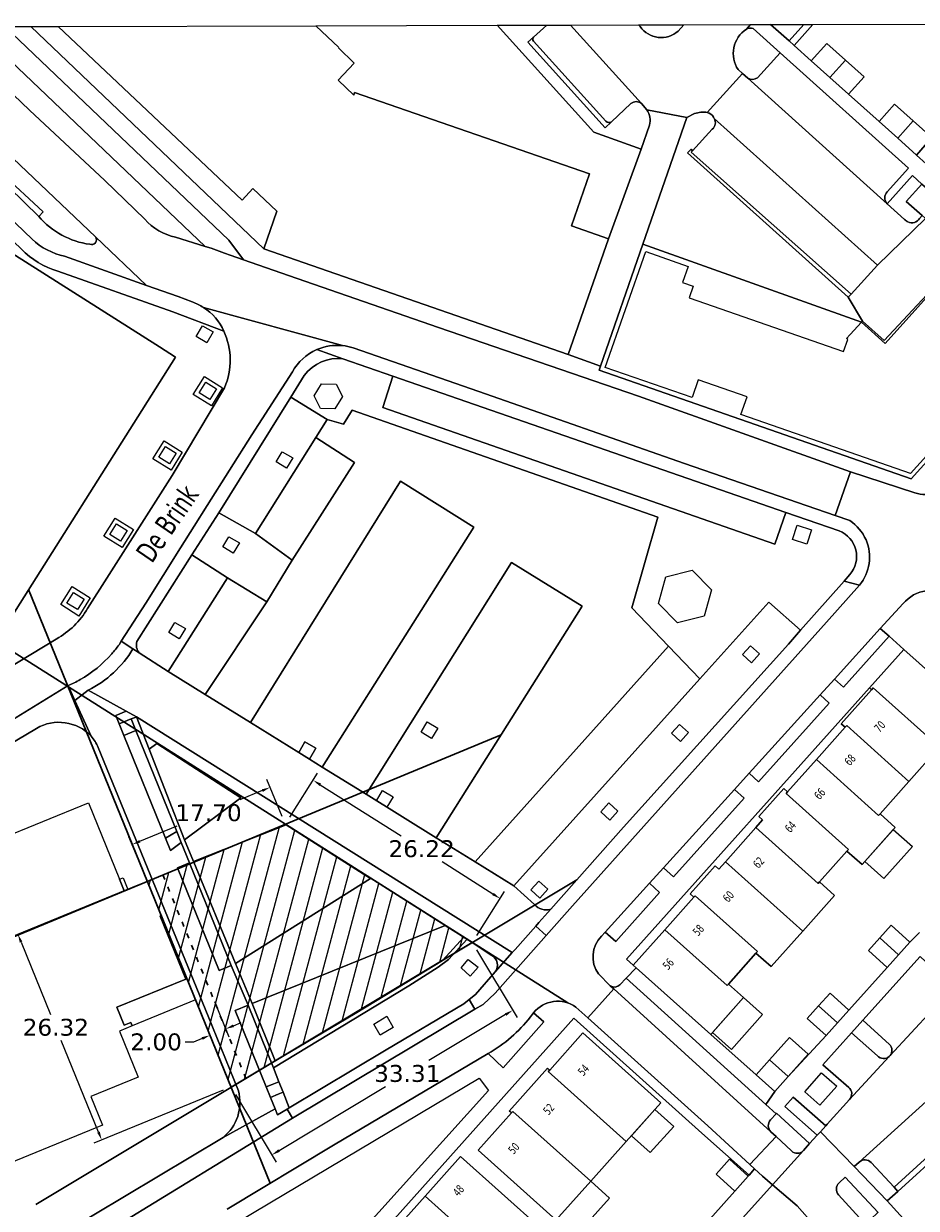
# Model space of a CAD drawing. Extents: x 136185 to 136541, y 444188 to 444483.
# Tile 8 of 9: x 136366 to 136472, y 444343 to 444483. Entities that reach past the tile are written whole.
import ezdxf
from ezdxf.enums import TextEntityAlignment as Align

# ---------------------------------------------------------------- set-up
doc = ezdxf.new("R2010")
doc.units = 0
doc.header["$LTSCALE"] = 0.001
doc.header["$MEASUREMENT"] = 0
doc.linetypes.add('ACAD_ISO03W100', pattern=[30, 12, -18])
doc.layers.get('Defpoints').update_dxf_attribs({"linetype": 'CONTINUOUS'})
for name, color, linetype, lineweight in [('1 gebied lijnen', 5, 'CONTINUOUS', 30), ('2 arc van het gebied', 5, 'CONTINUOUS', 18), ('3 afstand vrij houden', 1, 'ACAD_ISO03W100', 30), ('4 tekst afstand van het gebied', 150, 'CONTINUOUS', 18), ('4 tekst afstand vanaf de gevel', 1, 'CONTINUOUS', 18), ('PND_BEBOUWING', 7, 'CONTINUOUS', 18)]:
    doc.layers.add(name, color=color, linetype=linetype, lineweight=lineweight)
for name, color, linetype in [('BTD_BEGROEID_TERREINDEEL', 252, 'CONTINUOUS'), ('GBI_GEBOUWINSTALLATIE', 252, 'CONTINUOUS'), ('OBW_OVERIG_BOUWWERK', 252, 'CONTINUOUS'), ('ORL_STRAATNAAM', 250, 'CONTINUOUS'), ('OTD_ONBEGROEID_TERREINDEEL', 252, 'CONTINUOUS'), ('PND_DEEL', 7, 'CONTINUOUS'), ('WGD_WEGDEEL', 252, 'CONTINUOUS')]:
    doc.layers.add(name, color=color, linetype=linetype)
doc.styles.get("Standard").update_dxf_attribs({"font": 'verdana.ttf'})
doc.dimstyles.get("Standard").update_dxf_attribs({"dimtxt": 0.18, "dimasz": 0.18, "dimexe": 0.18, "dimexo": 0.0625, "dimgap": 0.09, "dimtad": 0, "dimtih": 1, "dimtoh": 1, "dimdec": 4, "dimzin": 0, "dimdsep": 46, "dimtxsty": 'Standard', "dimcen": 0.09, "dimadec": 0, "dimazin": 0, "dimtfac": 1, "dimtdec": 4, "dimtofl": 0, "dimtmove": 0, "dimatfit": 3, "dimfxl": 1, "dimtolj": 1, "dimtzin": 0, "dimarcsym": 0})

# ---------------------------------------------------------------- blocks, each defined once
blk = doc.blocks.new('*D0')
at = {"layer": '4 tekst afstand vanaf de gevel', "color": 0, "lineweight": -2, "transparency": 16777216}
for p, q in [((136388.49, 444367.39), (136390.19, 444363.21)), ((136386.64, 444366.63), (136388.34, 444362.45)), ((136390.74, 444364.51), (136391.67, 444364.89)), ((136386, 444362.58), (136385, 444362.58)), ((136387.04, 444363), (136386, 444362.58))]:
    blk.add_line(p, q, dxfattribs=at)
at = {"layer": '4 tekst afstand vanaf de gevel', "color": 0, "transparency": 16777216}
for points in [[(136390.68, 444364.66), (136390.8, 444364.35), (136389.82, 444364.13)], [(136386.97, 444363.15), (136387.1, 444362.84), (136387.96, 444363.38)]]:
    blk.add_solid(points, dxfattribs=at)
at = {"layer": 'Defpoints', "color": 0, "transparency": 16777216}
for p in [(136388.11, 444368.31), (136386.26, 444367.56), (136389.82, 444364.13)]:
    blk.add_point(p, dxfattribs=at)
at = {"layer": '4 tekst afstand vanaf de gevel', "color": 0, "transparency": 16777216, "insert": (136381.57, 444362.58), "char_height": 2, "attachment_point": 5}
blk.add_mtext('\\A1;2.00', dxfattribs=at)
blk = doc.blocks.new('*D3')
at = {"layer": '4 tekst afstand van het gebied', "color": 0, "lineweight": -2, "transparency": 16777216}
for p, q in [((136419.55, 444373.5), (136424.36, 444365.48)), ((136422.99, 444365.83), (136413.91, 444360.38)), ((136396.14, 444349.72), (136408.77, 444357.3)), ((136390.99, 444356.36), (136395.8, 444348.35))]:
    blk.add_line(p, q, dxfattribs=at)
at = {"layer": '4 tekst afstand van het gebied', "color": 0, "transparency": 16777216}
for points in [[(136422.9, 444365.97), (136423.08, 444365.68), (136423.85, 444366.34)], [(136396.05, 444349.86), (136396.23, 444349.57), (136395.28, 444349.2)]]:
    blk.add_solid(points, dxfattribs=at)
at = {"layer": 'Defpoints', "color": 0, "transparency": 16777216}
for p in [(136419.04, 444374.36), (136423.85, 444366.34), (136390.47, 444357.22)]:
    blk.add_point(p, dxfattribs=at)
at = {"layer": '4 tekst afstand van het gebied', "color": 0, "transparency": 16777216, "insert": (136411.34, 444358.84), "char_height": 2, "attachment_point": 5}
blk.add_mtext('\\A1;33.31', dxfattribs=at)
blk = doc.blocks.new('*D6')
at = {"layer": '4 tekst afstand van het gebied', "color": 0, "lineweight": -2, "transparency": 16777216}
for p, q in [((136396.51, 444389.3), (136394.7, 444393.66)), ((136394.16, 444392.36), (136391.51, 444391.26)), ((136379.65, 444386.35), (136384.06, 444388.18)), ((136380.15, 444382.53), (136378.34, 444386.89))]:
    blk.add_line(p, q, dxfattribs=at)
at = {"layer": '4 tekst afstand van het gebied', "color": 0, "transparency": 16777216}
for points in [[(136394.1, 444392.51), (136394.22, 444392.2), (136395.08, 444392.74)], [(136379.59, 444386.5), (136379.71, 444386.2), (136378.73, 444385.97)]]:
    blk.add_solid(points, dxfattribs=at)
at = {"layer": 'Defpoints', "color": 0, "transparency": 16777216}
for p in [(136395.08, 444392.74), (136396.89, 444388.37), (136380.53, 444381.6)]:
    blk.add_point(p, dxfattribs=at)
at = {"layer": '4 tekst afstand van het gebied', "color": 0, "transparency": 16777216, "insert": (136387.79, 444389.72), "char_height": 2, "attachment_point": 5}
blk.add_mtext('\\A1;17.70', dxfattribs=at)
blk = doc.blocks.new('*D9')
at = {"layer": '4 tekst afstand van het gebied', "color": 0, "lineweight": -2, "transparency": 16777216}
for p, q in [((136379.61, 444381.23), (136364.26, 444374.97)), ((136365.57, 444374.42), (136369.06, 444365.85)), ((136374.74, 444351.9), (136370.32, 444362.77)), ((136389.54, 444356.86), (136374.2, 444350.6))]:
    blk.add_line(p, q, dxfattribs=at)
at = {"layer": '4 tekst afstand van het gebied', "color": 0, "transparency": 16777216}
for points in [[(136365.72, 444374.48), (136365.41, 444374.36), (136365.19, 444375.35)], [(136374.9, 444351.97), (136374.59, 444351.84), (136375.12, 444350.98)]]:
    blk.add_solid(points, dxfattribs=at)
at = {"layer": 'Defpoints', "color": 0, "transparency": 16777216}
for p in [(136380.53, 444381.6), (136365.19, 444375.35), (136390.47, 444357.23)]:
    blk.add_point(p, dxfattribs=at)
at = {"layer": '4 tekst afstand van het gebied', "color": 0, "transparency": 16777216, "insert": (136369.69, 444364.31), "char_height": 2, "attachment_point": 5}
blk.add_mtext('\\A1;26.32', dxfattribs=at)
blk = doc.blocks.new('*D12')
at = {"layer": '4 tekst afstand van het gebied', "color": 0, "lineweight": -2, "transparency": 16777216}
for p, q in [((136397.42, 444389.22), (136400.72, 444394.43)), ((136401.03, 444393.05), (136410.6, 444387)), ((136421.5, 444380.11), (136415.48, 444383.91)), ((136419.58, 444375.21), (136422.88, 444380.42))]:
    blk.add_line(p, q, dxfattribs=at)
at = {"layer": '4 tekst afstand van het gebied', "color": 0, "transparency": 16777216}
for points in [[(136401.12, 444393.19), (136400.94, 444392.91), (136400.19, 444393.58)], [(136421.59, 444380.25), (136421.41, 444379.97), (136422.34, 444379.57)]]:
    blk.add_solid(points, dxfattribs=at)
at = {"layer": 'Defpoints', "color": 0, "transparency": 16777216}
for p in [(136400.19, 444393.58), (136396.89, 444388.37), (136419.05, 444374.36)]:
    blk.add_point(p, dxfattribs=at)
at = {"layer": '4 tekst afstand van het gebied', "color": 0, "transparency": 16777216, "insert": (136413.04, 444385.46), "char_height": 2, "attachment_point": 5}
blk.add_mtext('\\A1;26.22', dxfattribs=at)

msp = doc.modelspace()

# ---------------------------------------------------------------- hatches: boundary and pattern name
at = {"layer": '2 arc van het gebied'}
h = msp.add_hatch(dxfattribs=at)
h.set_pattern_fill('ANSI31', color=256, scale=15, angle=30)
h.paths.add_polyline_path([(136380.533, 444381.603), (136396.8905, 444388.3739), (136419.0482, 444374.362), (136390.474, 444357.2184)])

# ---------------------------------------------------------------- linework, layer by layer
at = {"layer": '1 gebied lijnen'}
for p, q in [((136366.4355, 444416.183), (136395.1067, 444345.8548)), ((136430.3568, 444367.2108), (136362.5672, 444410.0788)), ((136342.43, 444365.831), (136422.4625, 444398.9589)), ((136367.3076, 444343.35), (136431.4528, 444381.8044))]:
    msp.add_line(p, q, dxfattribs=at)
at = {"layer": '2 arc van het gebied'}
msp.add_lwpolyline([(136380.533, 444381.603), (136396.8905, 444388.3739), (136419.0482, 444374.362), (136390.474, 444357.2184), (136380.533, 444381.603)], dxfattribs=at)
at = {"layer": '3 afstand vrij houden', "ltscale": 50}
msp.add_line((136382.381, 444382.3679), (136392.2094, 444358.2595), dxfattribs=at)
at = {"layer": 'BTD_BEGROEID_TERREINDEEL'}
for points in [[(136360.0225, 444482.8392), (136387.372, 444456.812), (136383.875, 444457.905, -0.166), (136380.239, 444460.036), (136375.48, 444464.62), (136366.565, 444472.952), (136356.2332, 444482.8288), (136360.0225, 444482.8392)], [(136423.8041, 444483.0139), (136423.831, 444482.984), (136423.8635, 444483.0141), (136427.8892, 444483.0251), (136426.312, 444481.605), (136425.625, 444481.018), (136434.813, 444470.853), (136435.549, 444471.585), (136437.854, 444473.727, -0.3506), (136439.091, 444473.755), (136439.72, 444472.979, -0.2312), (136440.044, 444471.156), (136439.052, 444468.316), (136433.455, 444470.342), (136421.9812, 444483.0089), (136423.8041, 444483.0139)], [(136444.1099, 444483.0695), (136443.441, 444482.318, -0.4503), (136438.949, 444482.839), (136438.7541, 444483.0549), (136444.1099, 444483.0695)], [(136451.058, 444477.3), (136450.553, 444477.754, -0.4187), (136451.527, 444482.526, -0.1808), (136452.329, 444482.615), (136455.519, 444479.752), (136452.856, 444476.783, -0.285), (136451.698, 444476.725), (136451.058, 444477.3)], [(136348.265, 444478.824), (136348.905, 444479.507, -0.3748), (136351.549, 444479.612), (136374.398, 444457.937, -0.7289), (136373.719, 444457.064, -0.1843), (136367.664, 444460.361), (136368.181, 444460.889), (136363.24, 444465.504), (136350.949, 444477.121), (136350.521, 444476.712), (136348.265, 444478.824)], [(136446.902, 444472.68, -0.1622), (136447.652, 444472.133), (136447.72, 444471.946, -0.3835), (136447.493, 444470.699), (136445.164, 444468.149), (136444.989, 444468.314), (136444.57, 444467.877), (136463.603, 444450.805), (136465.284, 444447.972), (136465.181, 444447.85), (136439.271, 444457.076), (136444.488, 444472.099), (136445.39, 444472.538, -0.1221), (136446.902, 444472.68)], [(136472.372, 444460.463), (136472.069, 444460.109, -0.3634), (136470.681, 444459.709, -0.1083), (136470.289, 444459.999), (136468.222, 444461.859), (136471.222, 444465.193), (136472.323, 444464.202), (136470.487, 444462.141), (136472.372, 444460.463)], [(136426.294, 444366.027), (136427.506, 444364.964), (136422.718, 444359.539), (136420.938, 444361.216, 0.0965), (136425.932, 444365.549), (136426.294, 444366.027)], [(136468.467, 444360.867, -0.4239), (136467.068, 444360.96), (136463.987, 444363.683), (136465.343, 444365.172), (136468.491, 444362.289, -0.3824), (136468.583, 444360.992), (136468.467, 444360.867)], [(136455.067, 444351.371), (136454.447, 444351.952, -0.4086), (136454.387, 444353.352), (136455.045, 444354.081), (136455.108, 444354.151), (136459.018, 444350.544), (136458.299, 444349.72, -0.4141), (136456.884, 444349.672), (136455.067, 444351.371)], [(136464.302, 444347.822), (136464.909, 444348.367, -0.4079), (136466.309, 444348.304), (136469.03, 444345.38), (136469.473, 444344.892), (136468.217, 444343.751), (136464.302, 444347.822)], [(136464.957, 444341.769), (136462.456, 444344.491, -0.4112), (136462.511, 444345.899), (136463.253, 444346.59), (136467.14, 444342.387), (136467.029, 444342.289), (136466.351, 444341.692, -0.4068), (136464.957, 444341.769)]]:
    msp.add_lwpolyline(points, format="xyb", dxfattribs=at)
for points in [[(136363.24, 444465.504), (136368.181, 444460.889), (136367.664, 444460.361), (136358.818, 444468.946), (136350.521, 444476.712), (136350.949, 444477.121)], [(136386.303, 444446.123), (136387.056, 444447.403), (136388.345, 444446.677), (136387.592, 444445.398)], [(136409.638, 444441.431), (136456.212, 444425.284), (136454.899, 444421.537), (136408.427, 444437.719)], [(136387.478, 444440.733), (136388.738, 444439.945), (136387.948, 444438.684), (136386.689, 444439.472)], [(136382.699, 444433.095), (136383.959, 444432.307), (136383.169, 444431.046), (136381.91, 444431.834)], [(136396.525, 444432.481), (136397.778, 444431.759), (136397.041, 444430.528), (136395.807, 444431.281)], [(136376.898, 444423.958), (136378.157, 444423.17), (136377.368, 444421.909), (136376.108, 444422.696)], [(136390.195, 444422.432), (136391.448, 444421.709), (136390.711, 444420.478), (136389.476, 444421.231)], [(136371.785, 444415.838), (136373.044, 444415.05), (136372.255, 444413.789), (136370.995, 444414.577)], [(136383.785, 444412.276), (136385.038, 444411.554), (136384.301, 444410.323), (136383.066, 444411.076)], [(136468.448, 444410.634), (136463.029, 444404.59), (136461.962, 444405.557), (136467.407, 444411.564)], [(136452.022, 444409.513), (136453.103, 444408.552), (136452.131, 444407.496), (136451.075, 444408.484)], [(136461.345, 444402.711), (136452.987, 444393.389), (136451.86, 444394.41), (136460.268, 444403.687)], [(136377.203, 444400.267), (136378.629, 444400.845), (136379.184, 444399.475), (136377.759, 444398.897)], [(136413.697, 444400.486), (136414.95, 444399.764), (136414.213, 444398.532), (136412.978, 444399.286)], [(136443.608, 444400.202), (136444.688, 444399.241), (136443.717, 444398.185), (136442.661, 444399.173)], [(136384.953, 444386.525), (136380.757, 444397.257), (136381.677, 444397.943), (136391.629, 444391.509)], [(136398.475, 444396.876), (136399.216, 444398.125), (136400.495, 444397.373), (136399.755, 444396.082)], [(136408.422, 444392.362), (136409.674, 444391.639), (136408.937, 444390.408), (136407.703, 444391.161)], [(136451.262, 444391.465), (136442.889, 444382.127), (136441.696, 444383.196), (136450.125, 444392.496)], [(136435.22, 444390.891), (136436.3, 444389.93), (136435.329, 444388.874), (136434.273, 444389.862)], [(136386.026, 444383.877), (136385.988, 444383.971), (136396.982, 444388.316), (136406.979, 444381.927), (136390.98, 444371.884)], [(136383.278, 444385.275), (136382.696, 444386.71), (136384.035, 444387.504), (136384.552, 444386.227)], [(136426.937, 444381.633), (136428.018, 444380.672), (136427.046, 444379.615), (136425.99, 444380.603)], [(136441.249, 444380.297), (136436.042, 444374.49), (136434.814, 444375.603), (136440.046, 444381.376)], [(136418.062, 444374.99), (136415.513, 444372.241), (136413.496, 444371.021), (136405.149, 444365.973), (136395.692, 444360.349), (136392.945, 444367.127), (136415.827, 444376.399)], [(136417.726, 444371.378), (136418.57, 444372.361), (136419.726, 444371.444), (136418.814, 444370.37)], [(136407.358, 444364.705), (136408.903, 444365.642), (136409.683, 444364.313), (136408.138, 444363.376)], [(136395.13, 444356.026), (136394.627, 444357.267), (136395.333, 444357.55), (136396.13, 444357.868), (136396.627, 444356.624), (136396.032, 444356.387)], [(136460.947, 444352.655), (136460.322, 444351.959), (136459.939, 444351.544), (136456.079, 444354.927), (136457.068, 444356.055)]]:
    msp.add_lwpolyline(points, close=True, dxfattribs=at)
at = {"layer": 'GBI_GEBOUWINSTALLATIE'}
for points in [[(136471.217, 444385.742), (136467.835, 444381.946), (136465.564, 444383.969), (136468.947, 444387.765)], [(136453.453, 444365.841), (136449.773, 444361.711), (136447.52, 444363.717), (136451.2, 444367.848)], [(136442.918, 444352.571), (136440.145, 444349.475), (136437.91, 444351.476), (136440.683, 444354.573)], [(136433.082, 444346.085), (136435.317, 444344.083), (136431.53, 444339.854), (136429.295, 444341.856)]]:
    msp.add_lwpolyline(points, close=True, dxfattribs=at)
at = {"layer": 'OBW_OVERIG_BOUWWERK'}
for points in [[(136447.383, 444416.145), (136446.509, 444413.02), (136443.366, 444412.215), (136441.098, 444414.534), (136441.972, 444417.659), (136445.115, 444418.464)], [(136456.497, 444358.501), (136454.281, 444360.485), (136456.643, 444363.122), (136458.858, 444361.137)]]:
    msp.add_lwpolyline(points, close=True, dxfattribs=at)
at = {"layer": 'OTD_ONBEGROEID_TERREINDEEL'}
for points in [[(136369.9522, 444482.8664), (136391.756, 444462.282), (136393.051, 444463.658), (136395.886, 444460.979), (136394.355, 444456.539), (136366.7115, 444482.8575)], [(136421.9812, 444483.0089), (136433.455, 444470.342), (136439.052, 444468.316), (136435.203, 444457.696), (136430.787, 444459.237), (136432.923, 444465.394), (136405.097, 444475.047), (136404.989, 444474.735), (136403.143, 444476.486), (136405.057, 444478.532), (136403.177, 444480.318), (136403.224, 444480.367), (136400.4885, 444482.95)], [(136473.2141, 444483.1493), (136473.844, 444482.585), (136477.861, 444478.986), (136482.103, 444475.186), (136488.388, 444482.216), (136487.3031, 444483.1879), (136488.3415, 444483.1907), (136489.064, 444482.531), (136473.993, 444465.565), (136471.682, 444467.638), (136473.526, 444469.692), (136471.316, 444471.677), (136469.105, 444473.663), (136467.261, 444471.609), (136463.637, 444474.851), (136465.476, 444476.909), (136463.271, 444478.88), (136461.065, 444480.851), (136459.226, 444478.793), (136457.188, 444480.619), (136459.4213, 444483.1115)], [(136477.477, 444455.926), (136475.72, 444454.063), (136467.863, 444445.65), (136465.284, 444447.972), (136463.603, 444450.805), (136463.953, 444451.162), (136467.076, 444454.574), (136472.75, 444460.126)], [(136465.284, 444447.972), (136467.863, 444445.65), (136475.72, 444454.063), (136485.512, 444445.282), (136471.068, 444429.301), (136434.085, 444442.141), (136434.259, 444442.642), (136439.271, 444457.076), (136465.181, 444447.85)], [(136465.181, 444447.85), (136467.961, 444445.332), (136475.727, 444453.922), (136485.075, 444445.472), (136470.994, 444429.911), (136463.841, 444432.393), (136450.889, 444436.888), (136451.615, 444438.984), (136445.823, 444440.991), (136445.099, 444438.903), (136434.785, 444442.476), (136439.629, 444456.204), (136444.633, 444454.439), (136443.942, 444452.547), (136445.212, 444452.112), (136444.74, 444450.713), (136463.061, 444444.35), (136463.558, 444445.782), (136463.411, 444445.917), (136463.841, 444446.387)], [(136387.302, 444441.417), (136389.456, 444440.069), (136388.118, 444437.93), (136385.964, 444439.278)], [(136387.478, 444440.733), (136388.738, 444439.945), (136387.948, 444438.684), (136386.689, 444439.472)], [(136401.176, 444440.53), (136402.917, 444440.49), (136403.656, 444439.026), (136402.752, 444437.582), (136401.057, 444437.615), (136400.319, 444439.105)], [(136382.523, 444433.779), (136384.677, 444432.431), (136383.339, 444430.292), (136381.185, 444431.64)], [(136382.699, 444433.095), (136383.959, 444432.307), (136383.169, 444431.046), (136381.91, 444431.834)], [(136376.721, 444424.641), (136378.875, 444423.293), (136377.537, 444421.155), (136375.383, 444422.503)], [(136393.334, 444422.803), (136397.705, 444419.654), (136394.704, 444414.722), (136390.041, 444417.554), (136385.811, 444420.282), (136389, 444425.247)], [(136376.898, 444423.958), (136378.157, 444423.17), (136377.368, 444421.909), (136376.108, 444422.696)], [(136457.564, 444423.793), (136459.239, 444423.226), (136458.711, 444421.564), (136457.003, 444422.112)], [(136390.195, 444422.432), (136391.448, 444421.709), (136390.711, 444420.478), (136389.476, 444421.231)], [(136371.608, 444416.522), (136373.763, 444415.174), (136372.424, 444413.035), (136370.27, 444414.383)], [(136371.785, 444415.838), (136373.044, 444415.05), (136372.255, 444413.789), (136370.995, 444414.577)], [(136463.235, 444399.86), (136459.825, 444396.032), (136456.416, 444392.207), (136455.968, 444392.606), (136453.001, 444389.277), (136453.449, 444388.877), (136452.64, 444387.969), (136449.047, 444383.937), (136448.267, 444383.061), (136447.819, 444383.461), (136444.852, 444380.131), (136445.3, 444379.732), (136441.862, 444375.874), (136438.113, 444371.667), (136437.31, 444372.378), (136466.14, 444404.518), (136466.379, 444404.305), (136462.78, 444400.266)], [(136382.184, 444377.545), (136382.057, 444377.493), (136385.106, 444370.039), (136376.933, 444366.696), (136377.805, 444364.562), (136378.574, 444364.877), (136378.734, 444364.483), (136377.231, 444363.868), (136379.454, 444358.413), (136373.823, 444356.118), (136375.226, 444352.72), (136360.906, 444346.872), (136359.165, 444346.161), (136351.693, 444343.11), (136342.43, 444365.831), (136344.967, 444366.86), (136345.391, 444367.032), (136344.827, 444368.415), (136341.063, 444377.633), (136373.544, 444390.893), (136377.226, 444381.86), (136377.786, 444380.486), (136378.207, 444380.657), (136380.533, 444381.603)], [(136423.675, 444354.175), (136423.436, 444354.388), (136427.973, 444359.479), (136428.219, 444359.26), (136432.138, 444363.658), (136441.396, 444355.369), (136437.298, 444350.793), (136433.082, 444346.085), (136429.295, 444341.856), (136428.975, 444341.498), (136419.744, 444349.764)], [(136402.553, 444336.44), (136392.799, 444332.472), (136390.886, 444337.086), (136391.319, 444341.337), (136419.856, 444358.282), (136420.956, 444356.837)]]:
    msp.add_lwpolyline(points, close=True, dxfattribs=at)
for points in [[(136444.488, 444472.099), (136439.271, 444457.076), (136434.259, 444442.642), (136430.429, 444444.008), (136435.203, 444457.696), (136439.052, 444468.316), (136440.044, 444471.156, 0.2312), (136439.72, 444472.979), (136444.488, 444472.099)], [(136328.906, 444370.024), (136331.998, 444371.88), (136329.155, 444376.618), (136352.627, 444390.759), (136357.973, 444394.106), (136359.482, 444391.615), (136363.336, 444393.95), (136361.827, 444396.441), (136367.407, 444399.718, -0.3508), (136373.869, 444398.803, -0.0812), (136374.695, 444397.465), (136387.746, 444365.633), (136391.322, 444356.807, -0.303), (136389.505, 444351.279), (136362.652, 444335.259), (136357.915, 444332.409), (136356.062, 444335.489), (136351.441, 444332.713), (136335.488, 444359.231), (136328.906, 444370.024)]]:
    msp.add_lwpolyline(points, format="xyb", dxfattribs=at)
for points in [[(136472.065, 444375.558), (136470.906, 444374.41), (136468.681, 444376.422), (136467.333, 444374.924), (136465.996, 444373.437), (136468.221, 444371.425), (136463.668, 444366.346), (136461.443, 444368.358), (136460.096, 444366.869), (136458.75, 444365.38), (136460.975, 444363.368), (136456.497, 444358.501), (136454.281, 444360.485), (136452.684, 444358.702), (136447.305, 444363.476), (136451.2, 444367.848), (136449.408, 444369.444), (136452.668, 444373.103), (136454.46, 444371.506), (136458.219, 444375.724), (136461.977, 444379.943), (136460.186, 444381.539), (136463.445, 444385.198), (136465.237, 444383.601), (136469.162, 444388.006), (136467.371, 444389.603), (136470.801, 444393.452), (136474.234, 444397.305)], [(136404.843, 444336.077), (136431.07, 444365.413), (136446.237, 444351.801), (136451.846, 444346.809), (136451.754, 444346.707), (136449.537, 444348.691), (136447.941, 444346.908), (136450.157, 444344.923), (136444.633, 444338.704)], [(136427.348, 444340.331), (136417.651, 444349.011), (136413.454, 444344.329), (136409.458, 444339.87)]]:
    msp.add_lwpolyline(points, dxfattribs=at)
at = {"layer": 'PND_BEBOUWING'}
for points in [[(136400.4885, 444482.95), (136403.224, 444480.367), (136403.177, 444480.318), (136405.057, 444478.532), (136403.143, 444476.486), (136404.989, 444474.735), (136405.097, 444475.047), (136432.923, 444465.394), (136430.787, 444459.237), (136435.203, 444457.696), (136430.429, 444444.008), (136394.355, 444456.539), (136395.886, 444460.979), (136393.051, 444463.658), (136391.756, 444462.282), (136369.9522, 444482.8664)], [(136463.271, 444478.88), (136461.431, 444476.822), (136459.226, 444478.793), (136461.065, 444480.851)], [(136463.271, 444478.88), (136465.476, 444476.909), (136463.637, 444474.851), (136461.431, 444476.822)], [(136471.316, 444471.677), (136469.471, 444469.624), (136467.261, 444471.609), (136469.105, 444473.663)], [(136340.494, 444421.482), (136346.06, 444430.279), (136323.539, 444444.505), (136323.565, 444444.545), (136323.687, 444444.737), (136338.663, 444468.363), (136340.472, 444471.218), (136381.958, 444444.915), (136383.874, 444443.701), (136361.414, 444408.259), (136343.548, 444419.553), (136341.213, 444421.028)], [(136471.316, 444471.677), (136473.526, 444469.692), (136471.682, 444467.638), (136469.471, 444469.624)], [(136472.372, 444460.463), (136470.487, 444462.141), (136472.323, 444464.202), (136473.418, 444463.227), (136474.537, 444462.229), (136472.702, 444460.169)], [(136463.841, 444446.387), (136465.181, 444447.85), (136467.961, 444445.332), (136475.727, 444453.922), (136485.075, 444445.472), (136470.994, 444429.911), (136463.841, 444432.393), (136450.889, 444436.888), (136451.615, 444438.984), (136445.823, 444440.991), (136445.099, 444438.903), (136434.785, 444442.476), (136439.629, 444456.204), (136444.633, 444454.439), (136443.942, 444452.547), (136445.212, 444452.112), (136444.74, 444450.713), (136463.061, 444444.35), (136463.558, 444445.782), (136463.411, 444445.917)], [(136466.379, 444404.305), (136466.14, 444404.518), (136470.198, 444409.072), (136478.573, 444401.595), (136474.521, 444397.05), (136474.234, 444397.305), (136474.401, 444397.493), (136466.563, 444404.511)], [(136463.235, 444399.86), (136462.78, 444400.266), (136466.379, 444404.305), (136466.563, 444404.511), (136474.401, 444397.493), (136474.234, 444397.305), (136470.801, 444393.452), (136463.418, 444400.063)], [(136467.371, 444389.603), (136467.208, 444389.42), (136459.825, 444396.032), (136463.235, 444399.86), (136463.418, 444400.063), (136470.801, 444393.452)], [(136463.445, 444385.198), (136463.616, 444385.389), (136456.232, 444392.001), (136456.416, 444392.207), (136459.825, 444396.032), (136467.208, 444389.42), (136467.371, 444389.603), (136469.162, 444388.006), (136465.237, 444383.601)], [(136452.64, 444387.969), (136453.449, 444388.877), (136453.001, 444389.277), (136455.968, 444392.606), (136456.416, 444392.207), (136456.232, 444392.001), (136463.616, 444385.389), (136463.445, 444385.198), (136460.186, 444381.539), (136460.023, 444381.357)], [(136382.184, 444377.545), (136382.057, 444377.493), (136385.106, 444370.039), (136376.933, 444366.696), (136377.805, 444364.562), (136378.574, 444364.877), (136378.734, 444364.483), (136377.231, 444363.868), (136379.454, 444358.413), (136373.823, 444356.118), (136375.226, 444352.72), (136360.906, 444346.872), (136359.165, 444346.161), (136351.693, 444343.11), (136342.43, 444365.831), (136344.967, 444366.86), (136345.391, 444367.032), (136344.827, 444368.415), (136341.063, 444377.633), (136373.544, 444390.893), (136377.226, 444381.86), (136377.786, 444380.486), (136378.207, 444380.657), (136380.533, 444381.603)], [(136449.047, 444383.937), (136452.64, 444387.969), (136460.023, 444381.357), (136460.186, 444381.539), (136461.977, 444379.943), (136458.219, 444375.724)], [(136445.3, 444379.732), (136444.852, 444380.131), (136447.819, 444383.461), (136448.267, 444383.061), (136449.047, 444383.937), (136458.219, 444375.724), (136454.46, 444371.506), (136452.668, 444373.103), (136452.838, 444373.294), (136445.455, 444379.906)], [(136449.408, 444369.444), (136449.246, 444369.262), (136441.862, 444375.874), (136445.3, 444379.732), (136445.455, 444379.906), (136452.838, 444373.294), (136452.668, 444373.103)], [(136449.408, 444369.444), (136451.2, 444367.848), (136447.305, 444363.476), (136438.465, 444371.354), (136438.113, 444371.667), (136441.862, 444375.874), (136449.246, 444369.262)], [(136467.333, 444374.924), (136468.681, 444376.422), (136470.906, 444374.41), (136469.564, 444372.918)], [(136469.564, 444372.918), (136468.221, 444371.425), (136465.996, 444373.437), (136467.333, 444374.924)], [(136460.096, 444366.869), (136461.443, 444368.358), (136463.668, 444366.346), (136462.322, 444364.857)], [(136462.322, 444364.857), (136460.975, 444363.368), (136458.75, 444365.38), (136460.096, 444366.869)], [(136437.298, 444350.793), (136428.052, 444359.073), (136428.219, 444359.26), (136432.138, 444363.658), (136441.396, 444355.369)], [(136454.9, 444356.718), (136452.684, 444358.702), (136454.281, 444360.485), (136456.497, 444358.501)], [(136423.675, 444354.175), (136423.436, 444354.388), (136427.973, 444359.479), (136428.219, 444359.26), (136428.052, 444359.073), (136437.298, 444350.793), (136433.082, 444346.085), (136423.84, 444354.361)], [(136462.243, 444357.358), (136460.246, 444355.103), (136458.451, 444356.693), (136460.448, 444358.948)], [(136429.295, 444341.856), (136428.975, 444341.498), (136419.744, 444349.764), (136423.675, 444354.175), (136423.84, 444354.361), (136433.082, 444346.085)], [(136479.021, 444345.873), (136472.03, 444339.541), (136468.217, 444343.751), (136469.473, 444344.892), (136475.199, 444350.092)], [(136413.454, 444344.329), (136417.651, 444349.011), (136427.348, 444340.331), (136423.146, 444335.641)], [(136450.157, 444344.923), (136447.941, 444346.908), (136449.537, 444348.691), (136451.754, 444346.707)], [(136413.454, 444344.329), (136423.146, 444335.641), (136419.151, 444331.183), (136409.458, 444339.87)]]:
    msp.add_lwpolyline(points, close=True, dxfattribs=at)
at = {"layer": 'PND_DEEL'}
for points in [[(136377.226, 444381.86), (136377.65, 444382.032), (136378.207, 444380.657), (136377.786, 444380.486)], [(136382.057, 444377.493), (136382.184, 444377.545), (136386.258, 444367.56), (136378.734, 444364.483), (136378.574, 444364.877), (136377.805, 444364.562), (136376.933, 444366.696), (136385.106, 444370.039)]]:
    msp.add_lwpolyline(points, close=True, dxfattribs=at)
at = {"layer": 'WGD_WEGDEEL'}
for points in [[(136340.6547, 444482.7861), (136342.21, 444481.322), (136366.882, 444457.669, 0.1424), (136370.734, 444455.659), (136380.452, 444452.194), (136384.194, 444450.86), (136385.862, 444450.239, -0.0572), (136387.206, 444449.572, -0.1431), (136389.605, 444446.788), (136383.571, 444449.049), (136369.939, 444453.899, -0.1296), (136365.61, 444456.486), (136357.15, 444464.527), (136352.721, 444468.737), (136346.389, 444474.83), (136345.122, 444476.05), (136340.949, 444480.065), (136339.517, 444481.4), (136338.0371, 444482.7789), (136340.6547, 444482.7861)], [(136344.1089, 444482.7956), (136348.265, 444478.824), (136350.521, 444476.712), (136358.818, 444468.946), (136367.664, 444460.361, 0.1843), (136373.719, 444457.064, 0.7289), (136374.398, 444457.937), (136380.452, 444452.194), (136370.734, 444455.659, -0.1424), (136366.882, 444457.669), (136342.21, 444481.322), (136340.6547, 444482.7861), (136344.1089, 444482.7956)], [(136356.2332, 444482.8288), (136366.565, 444472.952), (136375.48, 444464.62), (136380.239, 444460.036, 0.166), (136383.875, 444457.905), (136387.372, 444456.812), (136388.097, 444456.585), (136389.68, 444456.028), (136390.348, 444455.792), (136391.939, 444455.232), (136395.451, 444453.995), (136398.283, 444453.015), (136415.034, 444447.222), (136438.749, 444439.063), (136463.877, 444430.122), (136462.035, 444424.941), (136444.19, 444431.108), (136419.829, 444439.608), (136404.931, 444444.799, 0.0527), (136403.661, 444445.066), (136387.206, 444449.572, 0.0572), (136385.862, 444450.239), (136384.194, 444450.86), (136380.452, 444452.194), (136374.398, 444457.937), (136351.549, 444479.612)], [(136476.073, 444429.132, -0.3211), (136471.492, 444427.615), (136463.877, 444430.122), (136438.749, 444439.063), (136415.034, 444447.222), (136398.283, 444453.015), (136395.451, 444453.995), (136391.939, 444455.232), (136390.192, 444457.57), (136363.6383, 444482.8491), (136366.7115, 444482.8575)], [(136430.7043, 444483.0328), (136439.091, 444473.755, 0.3506), (136437.854, 444473.727), (136435.549, 444471.585, -0.3688), (136434.887, 444471.632), (136426.299, 444481.105, -0.3795), (136426.312, 444481.605), (136427.8892, 444483.0251), (136430.7043, 444483.0328)], [(136438.7541, 444483.0549), (136438.949, 444482.839, 0.4503), (136443.441, 444482.318), (136444.1099, 444483.0695), (136452.0291, 444483.0912), (136451.527, 444482.526, 0.4187), (136450.553, 444477.754), (136451.058, 444477.3), (136446.902, 444472.68, 0.1221), (136445.39, 444472.538), (136444.488, 444472.099), (136439.72, 444472.979), (136439.091, 444473.755), (136430.7043, 444483.0328), (136438.7541, 444483.0549)], [(136454.3976, 444483.0977), (136456.599, 444481.142), (136457.188, 444480.619), (136459.226, 444478.793), (136461.431, 444476.822), (136463.637, 444474.851), (136467.261, 444471.609), (136469.471, 444469.624), (136471.682, 444467.638), (136473.993, 444465.565), (136474.831, 444464.812), (136473.418, 444463.227), (136472.323, 444464.202), (136471.222, 444465.193), (136468.222, 444461.859, -0.3973), (136468.217, 444463.281), (136470.763, 444466.074), (136455.519, 444479.752), (136452.329, 444482.615, 0.1808), (136451.527, 444482.526), (136452.0291, 444483.0912), (136454.3976, 444483.0977)], [(136426.312, 444481.605, 0.3795), (136426.299, 444481.105), (136434.887, 444471.632, 0.3688), (136435.549, 444471.585), (136434.813, 444470.853), (136425.625, 444481.018), (136426.312, 444481.605)], [(136451.698, 444476.725, 0.285), (136452.856, 444476.783), (136455.519, 444479.752), (136470.763, 444466.074), (136468.217, 444463.281, 0.3973), (136468.222, 444461.859), (136451.698, 444476.725)], [(136472.75, 444460.126), (136467.076, 444454.574), (136447.72, 444471.946), (136447.652, 444472.133, 0.1622), (136446.902, 444472.68), (136451.058, 444477.3), (136451.698, 444476.725), (136468.222, 444461.859), (136470.289, 444459.999, 0.1083), (136470.681, 444459.709, 0.3634), (136472.069, 444460.109), (136472.372, 444460.463), (136472.702, 444460.169), (136472.75, 444460.126)], [(136361.414, 444408.259), (136383.874, 444443.701), (136381.958, 444444.915), (136340.472, 444471.218), (136345.122, 444476.05), (136346.389, 444474.83), (136343.221, 444471.56), (136356.013, 444463.331), (136357.15, 444464.527), (136365.61, 444456.486, 0.1296), (136369.939, 444453.899), (136383.571, 444449.049), (136389.605, 444446.788, -0.2114), (136389.685, 444440.079), (136383.463, 444429.681), (136375.742, 444417.5), (136373.457, 444413.942, -0.1337), (136369.744, 444410.312), (136363.73, 444406.65), (136361.414, 444408.259)], [(136447.72, 444471.946), (136467.076, 444454.574), (136463.953, 444451.162), (136444.998, 444467.968), (136445.164, 444468.149), (136447.493, 444470.699, 0.3835), (136447.72, 444471.946)], [(136363.73, 444406.65), (136369.744, 444410.312, 0.1337), (136373.457, 444413.942), (136375.742, 444417.5), (136383.463, 444429.681), (136389.685, 444440.079, 0.2114), (136389.605, 444446.788, 0.1431), (136387.206, 444449.572), (136403.661, 444445.066, 0.1285), (136400.614, 444444.591, 0.1645), (136397.719, 444441.959), (136392.918, 444434.499), (136387.63, 444426.111), (136386.089, 444423.666), (136384.483, 444421.12), (136380.354, 444414.577), (136377.44, 444410.039), (136377.182, 444409.637, -0.0236), (136376.309, 444408.546, -0.0826), (136372.577, 444405.5, -0.027), (136371.159, 444404.786), (136364.971, 444401.023)], [(136377.44, 444410.039), (136380.354, 444414.577), (136384.483, 444421.12), (136386.089, 444423.666), (136387.63, 444426.111), (136392.918, 444434.499), (136397.719, 444441.959, -0.1645), (136400.614, 444444.591), (136403.696, 444443.512, 0.264), (136399.135, 444441.542), (136397.534, 444438.969), (136389, 444425.247), (136385.811, 444420.282), (136379.289, 444410.004, 0.257), (136379.584, 444408.662), (136378.831, 444409.145), (136377.44, 444410.039)], [(136419.829, 444439.608), (136444.19, 444431.108), (136462.035, 444424.941), (136463.782, 444424.337, -0.1483), (136465.713, 444422.039, -0.2813), (136464.944, 444416.699), (136463.117, 444417.173), (136463.809, 444417.955, 0.5109), (136462.546, 444423.121), (136456.212, 444425.284), (136409.638, 444441.431), (136403.696, 444443.512), (136400.614, 444444.591, -0.1285), (136403.661, 444445.066, -0.0527), (136404.931, 444444.799), (136419.829, 444439.608)], [(136409.638, 444441.431), (136408.427, 444437.719), (136454.899, 444421.537), (136456.212, 444425.284), (136462.546, 444423.121, -0.5109), (136463.809, 444417.955), (136463.117, 444417.173), (136457.963, 444411.344), (136454.19, 444414.68), (136446.022, 444405.607), (136442.307, 444409.471), (136437.94, 444414.014), (136441.024, 444424.758), (136404.808, 444437.403), (136403.784, 444435.754), (136401.838, 444436.292), (136397.534, 444438.969), (136399.135, 444441.542, -0.264), (136403.696, 444443.512), (136409.638, 444441.431)], [(136376.034, 444340.305), (136397.739, 444353.543), (136419.362, 444366.489), (136420.318, 444367.039), (136421.748, 444368.354), (136427.817, 444375.205), (136430.931, 444378.72), (136461.037, 444412.325), (136464.944, 444416.699, 0.2813), (136465.713, 444422.039, 0.1483), (136463.782, 444424.337), (136462.035, 444424.941), (136463.877, 444430.122), (136471.492, 444427.615, 0.3211), (136476.073, 444429.132)], [(136390.041, 444417.554), (136383.003, 444406.469), (136379.584, 444408.662, -0.257), (136379.289, 444410.004), (136385.811, 444420.282), (136390.041, 444417.554)], [(136475.892, 444415.344, 0.3818), (136470.105, 444414.505), (136467.407, 444411.564), (136461.962, 444405.557), (136460.268, 444403.687), (136451.86, 444394.41), (136450.125, 444392.496), (136441.696, 444383.196), (136440.046, 444381.376)], [(136475.892, 444415.344), (136473.023, 444411.987), (136475.884, 444408.754), (136485.376, 444398.029), (136484.158, 444396.59), (136478.573, 444401.595), (136470.198, 444409.072), (136468.448, 444410.634), (136467.407, 444411.564), (136470.105, 444414.505, -0.3818), (136475.892, 444415.344)], [(136457.963, 444411.344), (136456.528, 444409.72), (136436.978, 444388.01), (136428.346, 444378.315, -0.299), (136426.422, 444378.854), (136423.978, 444381.062), (136446.022, 444405.607), (136454.19, 444414.68), (136457.963, 444411.344)], [(136466.14, 444404.518), (136437.31, 444372.378), (136438.113, 444371.667), (136438.465, 444371.354), (136437.286, 444370.131), (136436.539, 444369.356, -0.3547), (136435.406, 444369.235), (136433.985, 444370.643, -0.3656), (136434.368, 444375.111), (136434.814, 444375.603), (136436.042, 444374.49), (136441.249, 444380.297), (136440.046, 444381.376), (136441.696, 444383.196), (136442.889, 444382.127), (136451.262, 444391.465), (136450.125, 444392.496), (136451.86, 444394.41), (136452.987, 444393.389), (136461.345, 444402.711), (136460.268, 444403.687), (136461.962, 444405.557), (136463.029, 444404.59), (136468.448, 444410.634), (136470.198, 444409.072), (136466.14, 444404.518)], [(136371.159, 444404.786, 0.027), (136372.577, 444405.5, 0.0826), (136376.309, 444408.546, 0.0236), (136377.182, 444409.637), (136377.44, 444410.039), (136378.831, 444409.145, -0.1411), (136373.523, 444404.24), (136371.953, 444403.033), (136371.159, 444404.786)], [(136399.755, 444396.082), (136401.266, 444395.145), (136406.47, 444391.918), (136414.779, 444386.766), (136419.38, 444383.913), (136423.978, 444381.062), (136426.422, 444378.854, 0.299), (136428.346, 444378.315), (136426.949, 444376.738), (136426.568, 444376.311), (136424.119, 444373.557), (136423.777, 444373.172), (136379.256, 444401.098), (136378.03, 444401.77), (136373.523, 444404.24, 0.1411), (136378.831, 444409.145), (136379.584, 444408.662), (136383.003, 444406.469), (136387.395, 444403.746), (136392.762, 444400.418), (136398.475, 444396.876), (136399.755, 444396.082)], [(136351.409, 444392.763), (136353.233, 444393.874), (136364.971, 444401.023), (136371.159, 444404.786), (136371.953, 444403.033), (136373.869, 444398.803, 0.3508), (136367.407, 444399.718), (136361.827, 444396.441), (136357.973, 444394.106), (136352.627, 444390.759), (136351.409, 444392.763)], [(136371.953, 444403.033), (136373.523, 444404.24), (136378.03, 444401.77), (136376.797, 444401.271), (136377.203, 444400.267), (136377.759, 444398.897), (136382.696, 444386.71), (136383.278, 444385.275), (136384.552, 444386.227), (136385.538, 444383.794), (136384.107, 444383.228), (136389.036, 444371.065), (136390.462, 444371.642), (136392.501, 444366.947), (136390.958, 444366.322), (136394.627, 444357.267), (136395.13, 444356.026), (136395.673, 444354.684), (136389.505, 444351.279, 0.303), (136391.322, 444356.807), (136387.746, 444365.633), (136374.695, 444397.465, 0.0812), (136373.869, 444398.803), (136371.953, 444403.033)], [(136379.256, 444401.098), (136423.777, 444373.172), (136421.765, 444370.899, 0.4508), (136421.359, 444372.825), (136418.427, 444374.759), (136418.062, 444374.99), (136415.827, 444376.399), (136392.945, 444367.127), (136390.98, 444371.884), (136406.979, 444381.927), (136396.982, 444388.316), (136385.988, 444383.971), (136384.953, 444386.525), (136391.629, 444391.509), (136381.677, 444397.943), (136380.757, 444397.257), (136379.256, 444401.098)], [(136440.046, 444381.376), (136434.814, 444375.603), (136434.368, 444375.111, 0.3656), (136433.985, 444370.643), (136435.406, 444369.235), (136435.804, 444368.874), (136432.754, 444365.426), (136431.333, 444366.704, 0.4008), (136426.294, 444366.027), (136425.932, 444365.549, -0.0965), (136420.938, 444361.216), (136402.616, 444350.353), (136389.997, 444342.794, 0.3148)], [(136472.124, 444372.698), (136465.343, 444365.172), (136463.987, 444363.683), (136460.607, 444359.878), (136463.671, 444357.205, -0.418), (136463.757, 444355.784), (136461.109, 444352.835), (136460.947, 444352.655), (136457.068, 444356.055), (136456.079, 444354.927), (136459.939, 444351.544), (136459.018, 444350.544), (136455.108, 444354.151), (136455.045, 444354.081), (136453.822, 444355.184), (136454.9, 444356.718), (136456.497, 444358.501), (136460.975, 444363.368), (136462.322, 444364.857), (136463.668, 444366.346), (136468.221, 444371.425), (136469.564, 444372.918), (136470.906, 444374.41), (136472.065, 444375.558)], [(136395.474, 444359.508), (136411.525, 444369.24), (136414.998, 444371.434), (136416.245, 444372.364), (136418.427, 444374.759), (136421.359, 444372.825, -0.4508), (136421.765, 444370.899), (136419.412, 444368.207), (136418.695, 444367.62), (136418.052, 444367.093), (136408.824, 444361.659), (136397.362, 444354.785), (136396.627, 444356.624), (136396.13, 444357.868), (136395.474, 444359.508)], [(136465.343, 444365.172), (136472.124, 444372.698), (136476.024, 444369.025), (136468.583, 444360.992, 0.3824), (136468.491, 444362.289), (136465.343, 444365.172)], [(136437.286, 444370.131), (136453.822, 444355.184), (136455.045, 444354.081), (136454.387, 444353.352, 0.4086), (136454.447, 444351.952), (136435.804, 444368.874), (136435.406, 444369.235, 0.3547), (136436.539, 444369.356), (136437.286, 444370.131)], [(136389.997, 444342.794), (136402.616, 444350.353), (136420.938, 444361.216), (136422.718, 444359.539), (136427.506, 444364.964), (136426.294, 444366.027, -0.4008), (136431.333, 444366.704), (136432.754, 444365.426), (136446.955, 444352.653), (136451.927, 444348.084), (136452.508, 444347.549), (136451.846, 444346.809), (136446.237, 444351.801), (136431.07, 444365.413)], [(136463.757, 444355.784, 0.418), (136463.671, 444357.205), (136460.607, 444359.878), (136463.987, 444363.683), (136467.068, 444360.96, 0.4239), (136468.467, 444360.867), (136463.757, 444355.784)], [(136466.309, 444348.304, 0.4079), (136464.909, 444348.367), (136476.207, 444358.586, 0.4162), (136476.17, 444357.166), (136478.872, 444354.346), (136469.03, 444345.38), (136466.309, 444348.304)], [(136352.447, 444328.571), (136353.894, 444330.043, 0.0401), (136354.068, 444330.094), (136357.915, 444332.409), (136362.652, 444335.259), (136389.505, 444351.279), (136395.673, 444354.684), (136395.97, 444353.951), (136397.091, 444354.623), (136397.739, 444353.543), (136376.034, 444340.305), (136357.92, 444329.403), (136354.722, 444327.507), (136352.447, 444328.571)], [(136454.64, 444345.664), (136453.46, 444346.674), (136452.508, 444347.549), (136451.927, 444348.084), (136455.067, 444351.371), (136456.884, 444349.672, 0.4141), (136458.299, 444349.72), (136454.64, 444345.664)], [(136467.14, 444342.387), (136463.253, 444346.59), (136462.511, 444345.899, 0.4112), (136462.456, 444344.491), (136464.957, 444341.769)]]:
    msp.add_lwpolyline(points, format="xyb", dxfattribs=at)
for points in [[(136363.6383, 444482.8491), (136390.192, 444457.57), (136391.939, 444455.232), (136390.348, 444455.792), (136389.68, 444456.028), (136388.097, 444456.585), (136387.372, 444456.812), (136360.0225, 444482.8392)], [(136423.8635, 444483.0141), (136423.831, 444482.984), (136423.8041, 444483.0139)], [(136458.3459, 444483.1085), (136456.599, 444481.142), (136454.3976, 444483.0977)], [(136459.4213, 444483.1115), (136457.188, 444480.619), (136456.599, 444481.142), (136458.3459, 444483.1085)], [(136445.164, 444468.149), (136444.998, 444467.968), (136463.953, 444451.162), (136463.603, 444450.805), (136444.57, 444467.877), (136444.989, 444468.314)], [(136386.303, 444446.123), (136387.056, 444447.403), (136388.345, 444446.677), (136387.592, 444445.398)], [(136387.302, 444441.417), (136389.456, 444440.069), (136388.118, 444437.93), (136385.964, 444439.278)], [(136401.176, 444440.53), (136402.917, 444440.49), (136403.656, 444439.026), (136402.752, 444437.582), (136401.057, 444437.615), (136400.319, 444439.105)], [(136401.838, 444436.292), (136400.494, 444434.16), (136393.334, 444422.803), (136389, 444425.247), (136397.534, 444438.969)], [(136392.762, 444400.418), (136387.395, 444403.746), (136394.704, 444414.722), (136397.705, 444419.654), (136405.104, 444431.227), (136400.494, 444434.16), (136401.838, 444436.292), (136403.784, 444435.754), (136404.808, 444437.403), (136441.024, 444424.758), (136437.94, 444414.014), (136442.307, 444409.471), (136419.38, 444383.913), (136414.779, 444386.766), (136432.058, 444414.186), (136423.709, 444419.381), (136406.47, 444391.918), (136401.266, 444395.145), (136419.246, 444423.543), (136410.533, 444429)], [(136400.494, 444434.16), (136405.104, 444431.227), (136397.705, 444419.654), (136393.334, 444422.803)], [(136382.523, 444433.779), (136384.677, 444432.431), (136383.339, 444430.292), (136381.185, 444431.64)], [(136396.525, 444432.481), (136397.778, 444431.759), (136397.041, 444430.528), (136395.807, 444431.281)], [(136392.762, 444400.418), (136410.533, 444429), (136419.246, 444423.543), (136401.266, 444395.145), (136399.755, 444396.082), (136400.495, 444397.373), (136399.216, 444398.125), (136398.475, 444396.876)], [(136376.721, 444424.641), (136378.875, 444423.293), (136377.537, 444421.155), (136375.383, 444422.503)], [(136457.564, 444423.793), (136459.239, 444423.226), (136458.711, 444421.564), (136457.003, 444422.112)], [(136406.47, 444391.918), (136423.709, 444419.381), (136432.058, 444414.186), (136414.779, 444386.766)], [(136390.041, 444417.554), (136394.704, 444414.722), (136387.395, 444403.746), (136383.003, 444406.469)], [(136371.608, 444416.522), (136373.763, 444415.174), (136372.424, 444413.035), (136370.27, 444414.383)], [(136426.568, 444376.311), (136426.949, 444376.738), (136428.346, 444378.315), (136436.978, 444388.01), (136456.528, 444409.72), (136457.963, 444411.344), (136463.117, 444417.173), (136464.944, 444416.699), (136461.037, 444412.325), (136430.931, 444378.72), (136427.817, 444375.205)], [(136383.785, 444412.276), (136385.038, 444411.554), (136384.301, 444410.323), (136383.066, 444411.076)], [(136446.022, 444405.607), (136423.978, 444381.062), (136419.38, 444383.913), (136442.307, 444409.471)], [(136452.022, 444409.513), (136453.103, 444408.552), (136452.131, 444407.496), (136451.075, 444408.484)], [(136377.203, 444400.267), (136376.797, 444401.271), (136378.03, 444401.77), (136379.256, 444401.098), (136379.077, 444401.026), (136378.629, 444400.845)], [(136378.629, 444400.845), (136379.077, 444401.026), (136379.256, 444401.098), (136380.757, 444397.257), (136384.953, 444386.525), (136385.988, 444383.971), (136386.026, 444383.877), (136390.98, 444371.884), (136392.945, 444367.127), (136395.692, 444360.349), (136405.149, 444365.973), (136413.496, 444371.021), (136415.513, 444372.241), (136418.062, 444374.99), (136418.427, 444374.759), (136416.245, 444372.364), (136414.998, 444371.434), (136411.525, 444369.24), (136395.474, 444359.508), (136392.501, 444366.947), (136390.462, 444371.642), (136385.578, 444383.696), (136385.538, 444383.794), (136384.552, 444386.227), (136384.035, 444387.504), (136379.184, 444399.475)], [(136413.697, 444400.486), (136414.95, 444399.764), (136414.213, 444398.532), (136412.978, 444399.286)], [(136382.696, 444386.71), (136377.759, 444398.897), (136379.184, 444399.475), (136384.035, 444387.504)], [(136443.608, 444400.202), (136444.688, 444399.241), (136443.717, 444398.185), (136442.661, 444399.173)], [(136408.422, 444392.362), (136409.674, 444391.639), (136408.937, 444390.408), (136407.703, 444391.161)], [(136435.22, 444390.891), (136436.3, 444389.93), (136435.329, 444388.874), (136434.273, 444389.862)], [(136389.036, 444371.065), (136384.107, 444383.228), (136385.538, 444383.794), (136385.578, 444383.696), (136390.462, 444371.642)], [(136426.937, 444381.633), (136428.018, 444380.672), (136427.046, 444379.615), (136425.99, 444380.603)], [(136418.695, 444367.62), (136419.412, 444368.207), (136421.765, 444370.899), (136423.777, 444373.172), (136424.119, 444373.557), (136426.568, 444376.311), (136427.817, 444375.205), (136421.748, 444368.354), (136420.318, 444367.039), (136419.362, 444366.489)], [(136417.726, 444371.378), (136418.57, 444372.361), (136419.726, 444371.444), (136418.814, 444370.37)], [(136454.9, 444356.718), (136453.822, 444355.184), (136437.286, 444370.131), (136438.465, 444371.354), (136447.305, 444363.476), (136452.684, 444358.702)], [(136476.535, 444358.872), (136476.207, 444358.586), (136464.909, 444348.367), (136464.302, 444347.822), (136460.322, 444351.959), (136460.947, 444352.655), (136461.109, 444352.835), (136463.757, 444355.784), (136468.467, 444360.867), (136468.583, 444360.992), (136476.024, 444369.025), (136477.227, 444370.324), (136478.359, 444369.079), (136481.637, 444365.462), (136482.552, 444364.445), (136480.933, 444362.98)], [(136435.804, 444368.874), (136454.447, 444351.952), (136455.067, 444351.371), (136451.927, 444348.084), (136446.955, 444352.653), (136432.754, 444365.426)], [(136394.627, 444357.267), (136390.958, 444366.322), (136392.501, 444366.947), (136395.474, 444359.508), (136396.13, 444357.868), (136395.333, 444357.55)], [(136397.091, 444354.623), (136397.362, 444354.785), (136408.824, 444361.659), (136418.052, 444367.093), (136418.695, 444367.62), (136419.362, 444366.489), (136397.739, 444353.543)], [(136407.358, 444364.705), (136408.903, 444365.642), (136409.683, 444364.313), (136408.138, 444363.376)], [(136460.448, 444358.948), (136462.243, 444357.358), (136460.246, 444355.103), (136458.451, 444356.693)], [(136475.199, 444350.092), (136469.473, 444344.892), (136469.03, 444345.38), (136478.872, 444354.346), (136480.584, 444355.971), (136484.279, 444359.38), (136484.831, 444358.786), (136483.199, 444357.287)], [(136402.553, 444336.44), (136392.799, 444332.472), (136390.886, 444337.086), (136391.319, 444341.337), (136419.856, 444358.282), (136420.956, 444356.837)], [(136395.13, 444356.026), (136396.032, 444356.387), (136396.627, 444356.624), (136397.362, 444354.785), (136397.091, 444354.623), (136395.97, 444353.951), (136395.673, 444354.684)]]:
    msp.add_lwpolyline(points, close=True, dxfattribs=at)
for points in [[(136366.7115, 444482.8575), (136394.355, 444456.539), (136430.429, 444444.008), (136434.259, 444442.642), (136434.085, 444442.141), (136471.068, 444429.301), (136485.512, 444445.282)], [(136431.07, 444365.413), (136404.843, 444336.077)], [(136459.64, 444340.79), (136457.563, 444343.164), (136454.64, 444345.664), (136458.299, 444349.72), (136459.018, 444350.544), (136459.939, 444351.544), (136460.322, 444351.959), (136464.302, 444347.822), (136468.217, 444343.751), (136472.03, 444339.541)], [(136444.633, 444338.704), (136450.157, 444344.923), (136451.754, 444346.707), (136451.846, 444346.809), (136452.508, 444347.549), (136453.46, 444346.674), (136454.64, 444345.664), (136450.741, 444341.342)], [(136450.741, 444341.342), (136454.64, 444345.664), (136457.563, 444343.164), (136459.64, 444340.79)]]:
    msp.add_lwpolyline(points, dxfattribs=at)

# ---------------------------------------------------------------- texts
at = {"layer": 'ORL_STRAATNAAM', "width": 0.68}
msp.add_text('De Brink', height=2.5, rotation=55.5948, dxfattribs=at).set_placement((136382.856, 444424.036), align=Align.MIDDLE)
at = {"layer": 'PND_BEBOUWING', "width": 0.68}
for s, rotation, p in [('70', 48.3061, (136467.332, 444399.949)), ('68', 48.3061, (136463.814, 444395.999)), ('66', 48.2889, (136460.226, 444391.973)), ('64', 48.3003, (136456.751, 444388.073)), ('62', 48.2946, (136452.979, 444383.84)), ('60', 48.2946, (136449.392, 444379.815)), ('58', 48.2946, (136445.838, 444375.826)), ('56', 48.2946, (136442.268, 444371.821)), ('54', 48.2946, (136432.232, 444359.254)), ('52', 48.2946, (136428.102, 444354.633)), ('50', 48.2946, (136423.964, 444349.99)), ('48', 48.1285, (136417.404, 444344.99))]:
    msp.add_text(s, height=1, rotation=rotation, dxfattribs=at).set_placement(p, align=Align.MIDDLE)

# ---------------------------------------------------------------- dimensions: what is measured, and where the dimension line sits
at = {"layer": '4 tekst afstand van het gebied'}
for base, p1, p2, angle, picture, middle in [((136395.0836, 444392.7391), (136380.533, 444381.603), (136396.8905, 444388.3739), 22.486163, '*D6', (136387.7873, 444389.719)), ((136400.1853, 444393.5842), (136419.0482, 444374.362), (136396.8905, 444388.3739), 147.691995, '*D12', (136413.0402, 444385.4551)), ((136365.1878, 444375.3471), (136390.4676, 444357.2342), (136380.533, 444381.603), 112.179564, '*D9', (136369.6868, 444364.3113)), ((136423.8469, 444366.3408), (136390.474, 444357.2184), (136419.0381, 444374.3559), 30.962481, '*D3', (136411.3415, 444358.8379))]:
    dim = msp.add_linear_dim(base=base, p1=p1, p2=p2, angle=angle, dimstyle='Standard', override={"dimtxt": 2, "dimasz": 1, "dimexe": 1, "dimexo": 1, "dimgap": 0.5, "dimdec": 2}, dxfattribs=at)
    dim.commit()
    dim.dimension.update_dxf_attribs({"geometry": picture, "text_midpoint": middle, "dimtype": 161})
at = {"layer": '4 tekst afstand vanaf de gevel'}
dim = msp.add_linear_dim(base=(136389.8155, 444364.1317), p1=(136386.2582, 444367.5595), p2=(136388.1102, 444368.3145), angle=22.179564, dimstyle='Standard', override={"dimtxt": 2, "dimasz": 1, "dimexe": 1, "dimexo": 1, "dimgap": 0.5, "dimdec": 2}, dxfattribs=at)
dim.commit()
dim.dimension.update_dxf_attribs({"geometry": '*D0', "text_midpoint": (136381.5743, 444362.5758), "dimtype": 161})

doc.saveas('drawing.dxf')
